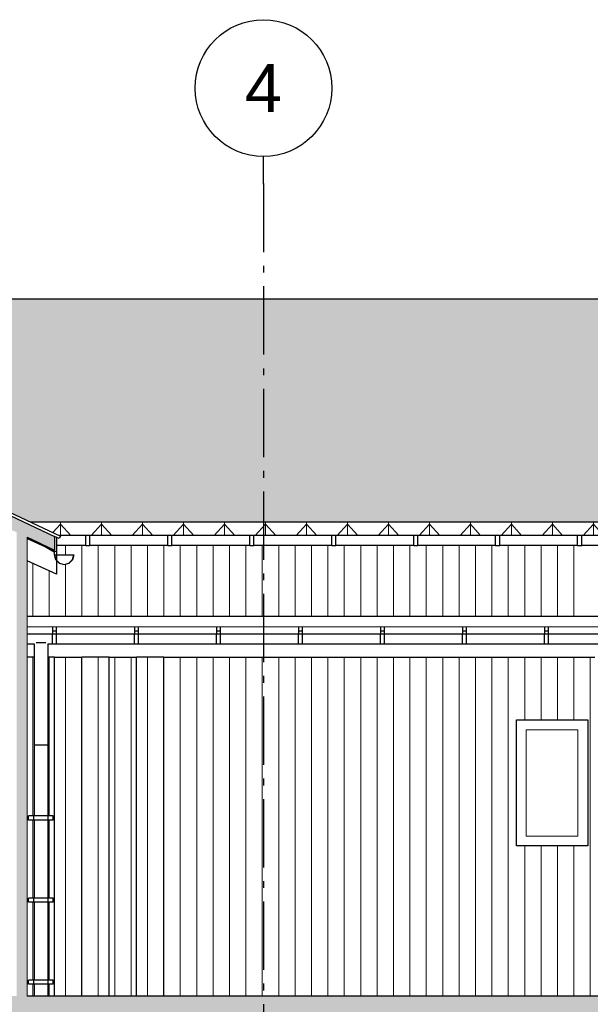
# Model space of a CAD drawing. Header units: millimetres. Extents: x 71327 to 340371, y 150071 to 223334.
# Tile 33 of 36: x 321977 to 326153, y 204474 to 211676. Entities that reach past the tile are written whole.
import ezdxf
from ezdxf.enums import TextEntityAlignment as Align

# ---------------------------------------------------------------- set-up
doc = ezdxf.new("R2010")
doc.units = ezdxf.units.MM
doc.header["$LTSCALE"] = 0.5
doc.header["$MEASUREMENT"] = 0
doc.linetypes.add('Akselinje', pattern=[1500, 1000, -200, 100, -200])
doc.linetypes.add('PLINE', pattern=[0])
for name, color, linetype in [('23-- Yttervegger (Skravur)(Nye konstruksjoner)', 7, 'Continuous'), ('23-- Yttervegger(Nye konstruksjoner)', 7, 'Continuous'), ('244- Vinduer_ dører_ foldevegger(Nye konstruksjoner)', 7, 'Continuous'), ('25-- Dekker (Skravur)(Nye konstruksjoner)', 7, 'Continuous'), ('25-- Dekker(Nye konstruksjoner)', 7, 'Continuous'), ('251- Frittbærende dekker(Nye konstruksjoner)', 7, 'Continuous'), ('26-- Yttertak (Skravur)(Nye konstruksjoner)', 7, 'Continuous'), ('26-- Yttertak(Nye konstruksjoner)', 7, 'Continuous'), ('265- Gesimser_ takrenner og nedløp(Nye konstruksjoner)', 7, 'Continuous'), ('822- Modullinjer(Nye konstruksjoner)', 7, 'Continuous'), ('842-M___1_50 Målsetting bygning(Nye konstruksjoner)', 7, 'Continuous')]:
    doc.layers.add(name, color=color, linetype=linetype)
for name, color, linetype, lineweight in [('234- Vinduer_ dører_ porter(Nye konstruksjoner)', 7, 'Continuous', 0), ('235- Utvendig kledning og overflate(Nye konstruksjoner)', 7, 'Continuous', 0), ('262- Taktekking(Nye konstruksjoner)', 7, 'Continuous', 0)]:
    doc.layers.add(name, color=color, linetype=linetype, lineweight=lineweight)
doc.styles.add('GENERATED_STYLE_1', font='arial.ttf')
doc.styles.add('GENERATED_STYLE_2', font='arial.ttf')
doc.dimstyles.new('GENERATED_STYLE__4', dxfattribs={"dimtxt": 150, "dimasz": 183.574879, "dimexe": 0.18, "dimexo": 40, "dimgap": 0, "dimtad": 1, "dimtih": 1, "dimtoh": 1, "dimdec": 0, "dimzin": 0, "dimdsep": 46, "dimtxsty": 'GENERATED_STYLE_1', "dimblk": 'ARROWHEAD_5', "dimblk1": 'ARROWHEAD_5', "dimblk2": 'ARROWHEAD_5', "dimcen": 0.09, "dimclrd": 256, "dimclre": 256, "dimclrt": 256, "dimadec": 1, "dimazin": 0, "dimtfac": 1, "dimtdec": 4, "dimtmove": 0, "dimatfit": 3, "dimfxl": 1, "dimtolj": 1, "dimtzin": 0, "dimarcsym": 0})

# ---------------------------------------------------------------- blocks, each defined once
blk = doc.blocks.new('*X148', base_point=(150667.5, 123334))
at = {"layer": '235- Utvendig kledning og overflate(Nye konstruksjoner)', "linetype": 'PLINE'}
for p, q in [((322032.2, 207235.7), (322664.8, 207235.7)), ((322667.5, 207235.7), (322032.2, 207235.7)), ((322664.8, 207235.7), (326664.8, 207235.7)), ((326667.5, 207235.7), (322667.5, 207235.7)), ((326664.8, 207235.7), (328986.2, 207235.7)), ((328986.2, 207235.7), (326667.5, 207235.7))]:
    blk.add_line(p, q, dxfattribs=at)
blk = doc.blocks.new('*X153', base_point=(150667.5, 123334))
at = {"layer": '235- Utvendig kledning og overflate(Nye konstruksjoner)', "linetype": 'PLINE'}
for p, q in [((322312, 207832.4), (322312, 207762)), ((322312, 207762), (322312, 207832.4)), ((322432, 207832.4), (322432, 207336.7)), ((322432, 207334), (322432, 207832.4)), ((322552.1, 207832.4), (322552.1, 207336.7)), ((322552.1, 207334), (322552.1, 207832.4)), ((322672.1, 207832.4), (322672.1, 207336.7)), ((322672.1, 207334), (322672.1, 207832.4)), ((322792.1, 207832.4), (322792.1, 207336.7)), ((322792.1, 207334), (322792.1, 207832.4)), ((322912.2, 207832.4), (322912.2, 207336.7)), ((322912.2, 207334), (322912.2, 207832.4)), ((323032.2, 207832.4), (323032.2, 207336.7)), ((323032.2, 207334), (323032.2, 207832.4)), ((323152.2, 207832.4), (323152.2, 207336.7)), ((323152.2, 207334), (323152.2, 207832.4)), ((323272.3, 207832.4), (323272.3, 207336.7)), ((323272.3, 207334), (323272.3, 207832.4)), ((323392.3, 207832.4), (323392.3, 207336.7)), ((323392.3, 207334), (323392.3, 207832.4)), ((323512.3, 207832.4), (323512.3, 207336.7)), ((323512.3, 207334), (323512.3, 207832.4)), ((323632.3, 207832.4), (323632.3, 207336.7)), ((323632.3, 207334), (323632.3, 207832.4)), ((323752.4, 207832.4), (323752.4, 207336.7)), ((323752.4, 207334), (323752.4, 207832.4)), ((323872.4, 207832.4), (323872.4, 207336.7)), ((323872.4, 207334), (323872.4, 207832.4)), ((323992.4, 207832.4), (323992.4, 207336.7)), ((323992.4, 207334), (323992.4, 207832.4)), ((324112.5, 207832.4), (324112.5, 207336.7)), ((324112.5, 207334), (324112.5, 207832.4)), ((324232.5, 207832.4), (324232.5, 207336.7)), ((324232.5, 207334), (324232.5, 207832.4)), ((324352.5, 207832.4), (324352.5, 207336.7)), ((324352.5, 207334), (324352.5, 207832.4)), ((324472.6, 207832.4), (324472.6, 207336.7)), ((324472.6, 207334), (324472.6, 207832.4)), ((324592.6, 207832.4), (324592.6, 207336.7)), ((324592.6, 207334), (324592.6, 207832.4)), ((324712.6, 207832.4), (324712.6, 207336.7)), ((324712.6, 207334), (324712.6, 207832.4)), ((324832.7, 207832.4), (324832.7, 207336.7)), ((324832.7, 207334), (324832.7, 207832.4)), ((324952.7, 207832.4), (324952.7, 207336.7)), ((324952.7, 207334), (324952.7, 207832.4)), ((325072.7, 207832.4), (325072.7, 207336.7)), ((325072.7, 207334), (325072.7, 207832.4)), ((325192.7, 207832.4), (325192.7, 207336.7)), ((325192.7, 207334), (325192.7, 207832.4)), ((325312.8, 207832.4), (325312.8, 207336.7)), ((325312.8, 207334), (325312.8, 207832.4)), ((325432.8, 207832.4), (325432.8, 207336.7)), ((325432.8, 207334), (325432.8, 207832.4)), ((325552.8, 207832.4), (325552.8, 207336.7)), ((325552.8, 207334), (325552.8, 207832.4)), ((325672.9, 207832.4), (325672.9, 207336.7)), ((325672.9, 207334), (325672.9, 207832.4)), ((325792.9, 207832.4), (325792.9, 207336.7)), ((325792.9, 207334), (325792.9, 207832.4)), ((325912.9, 207832.4), (325912.9, 207336.7)), ((325912.9, 207334), (325912.9, 207832.4)), ((326033, 207832.4), (326033, 207336.7)), ((326033, 207334), (326033, 207832.4)), ((322071.9, 207700.3), (322071.9, 207336.7)), ((322071.9, 207334), (322071.9, 207700.3)), ((322312, 207694.7), (322312, 207336.7)), ((322312, 207334), (322312, 207694.7)), ((322192, 207644.4), (322192, 207336.7)), ((322192, 207334), (322192, 207644.4)), ((322071.9, 207336.7), (322071.9, 207314)), ((322071.9, 207314), (322071.9, 207334)), ((322192, 207336.7), (322192, 207314)), ((322192, 207314), (322192, 207334)), ((322312, 207336.7), (322312, 207314)), ((322312, 207314), (322312, 207334)), ((322432, 207336.7), (322432, 207314)), ((322432, 207314), (322432, 207334)), ((322552.1, 207336.7), (322552.1, 207314)), ((322552.1, 207314), (322552.1, 207334)), ((322672.1, 207336.7), (322672.1, 207314)), ((322672.1, 207314), (322672.1, 207334)), ((322792.1, 207336.7), (322792.1, 207314)), ((322792.1, 207314), (322792.1, 207334)), ((322912.2, 207336.7), (322912.2, 207314)), ((322912.2, 207314), (322912.2, 207334)), ((323032.2, 207336.7), (323032.2, 207314)), ((323032.2, 207314), (323032.2, 207334)), ((323152.2, 207336.7), (323152.2, 207314)), ((323152.2, 207314), (323152.2, 207334)), ((323272.3, 207336.7), (323272.3, 207314)), ((323272.3, 207314), (323272.3, 207334)), ((323392.3, 207336.7), (323392.3, 207314)), ((323392.3, 207314), (323392.3, 207334)), ((323512.3, 207336.7), (323512.3, 207314)), ((323512.3, 207314), (323512.3, 207334)), ((323632.3, 207336.7), (323632.3, 207314)), ((323632.3, 207314), (323632.3, 207334)), ((323752.4, 207336.7), (323752.4, 207314)), ((323752.4, 207314), (323752.4, 207334)), ((323872.4, 207336.7), (323872.4, 207314)), ((323872.4, 207314), (323872.4, 207334)), ((323992.4, 207336.7), (323992.4, 207314)), ((323992.4, 207314), (323992.4, 207334)), ((324112.5, 207336.7), (324112.5, 207314)), ((324112.5, 207314), (324112.5, 207334)), ((324232.5, 207336.7), (324232.5, 207314)), ((324232.5, 207314), (324232.5, 207334)), ((324352.5, 207336.7), (324352.5, 207314)), ((324352.5, 207314), (324352.5, 207334)), ((324472.6, 207336.7), (324472.6, 207314)), ((324472.6, 207314), (324472.6, 207334)), ((324592.6, 207336.7), (324592.6, 207314)), ((324592.6, 207314), (324592.6, 207334)), ((324712.6, 207336.7), (324712.6, 207314)), ((324712.6, 207314), (324712.6, 207334)), ((324832.7, 207336.7), (324832.7, 207314)), ((324832.7, 207314), (324832.7, 207334)), ((324952.7, 207336.7), (324952.7, 207314)), ((324952.7, 207314), (324952.7, 207334)), ((325072.7, 207336.7), (325072.7, 207314)), ((325072.7, 207314), (325072.7, 207334)), ((325192.7, 207336.7), (325192.7, 207314)), ((325192.7, 207314), (325192.7, 207334)), ((325312.8, 207336.7), (325312.8, 207314)), ((325312.8, 207314), (325312.8, 207334)), ((325432.8, 207336.7), (325432.8, 207314)), ((325432.8, 207314), (325432.8, 207334)), ((325552.8, 207336.7), (325552.8, 207314)), ((325552.8, 207314), (325552.8, 207334)), ((325672.9, 207336.7), (325672.9, 207314)), ((325672.9, 207314), (325672.9, 207334)), ((325792.9, 207336.7), (325792.9, 207314)), ((325792.9, 207314), (325792.9, 207334)), ((325912.9, 207336.7), (325912.9, 207314)), ((325912.9, 207314), (325912.9, 207334)), ((326033, 207336.7), (326033, 207314)), ((326033, 207314), (326033, 207334))]:
    blk.add_line(p, q, dxfattribs=at)
blk = doc.blocks.new('*X154', base_point=(150667.5, 123334))
at = {"layer": '235- Utvendig kledning og overflate(Nye konstruksjoner)', "linetype": 'PLINE'}
for p, q in [((322312, 207014), (322312, 204534)), ((322312, 204534), (322312, 207014)), ((322432, 207014), (322432, 204534)), ((322432, 204534), (322432, 207014))]:
    blk.add_line(p, q, dxfattribs=at)
blk = doc.blocks.new('*X155', base_point=(150667.5, 123334))
at = {"layer": '235- Utvendig kledning og overflate(Nye konstruksjoner)', "linetype": 'PLINE'}
for p, q in [((322312, 207902.4), (322312, 207902.4)), ((322312, 207902.4), (322312, 207902.4)), ((322432, 207902.4), (322432, 207902.4)), ((322432, 207902.4), (322432, 207902.4))]:
    blk.add_line(p, q, dxfattribs=at)
blk = doc.blocks.new('*X156', base_point=(150667.5, 123334))
at = {"layer": '235- Utvendig kledning og overflate(Nye konstruksjoner)', "linetype": 'PLINE'}
for p, q in [((322552.1, 207902.4), (322552.1, 207902.4)), ((322552.1, 207902.4), (322552.1, 207902.4)), ((322672.1, 207902.4), (322672.1, 207902.4)), ((322672.1, 207902.4), (322672.1, 207902.4)), ((322792.1, 207902.4), (322792.1, 207902.4)), ((322792.1, 207902.4), (322792.1, 207902.4)), ((322912.2, 207902.4), (322912.2, 207902.4)), ((322912.2, 207902.4), (322912.2, 207902.4)), ((323032.2, 207902.4), (323032.2, 207902.4)), ((323032.2, 207902.4), (323032.2, 207902.4))]:
    blk.add_line(p, q, dxfattribs=at)
blk = doc.blocks.new('*X157', base_point=(150667.5, 123334))
at = {"layer": '235- Utvendig kledning og overflate(Nye konstruksjoner)', "linetype": 'PLINE'}
for p, q in [((322672.1, 207014), (322672.1, 204534)), ((322672.1, 204534), (322672.1, 207014)), ((322792.1, 207014), (322792.1, 204534)), ((322792.1, 204534), (322792.1, 207014))]:
    blk.add_line(p, q, dxfattribs=at)
blk = doc.blocks.new('*X158', base_point=(150667.5, 123334))
at = {"layer": '235- Utvendig kledning og overflate(Nye konstruksjoner)', "linetype": 'PLINE'}
for p, q in [((323152.2, 207014), (323152.2, 204534)), ((323152.2, 204534), (323152.2, 207014)), ((323272.3, 207014), (323272.3, 204534)), ((323272.3, 204534), (323272.3, 207014)), ((323392.3, 207014), (323392.3, 204534)), ((323392.3, 204534), (323392.3, 207014)), ((323512.3, 207014), (323512.3, 204534)), ((323512.3, 204534), (323512.3, 207014)), ((323632.3, 207014), (323632.3, 204534)), ((323632.3, 204534), (323632.3, 207014)), ((323752.4, 207014), (323752.4, 204534)), ((323752.4, 204534), (323752.4, 207014)), ((323872.4, 207014), (323872.4, 204534)), ((323872.4, 204534), (323872.4, 207014)), ((323992.4, 207014), (323992.4, 204534)), ((323992.4, 204534), (323992.4, 207014)), ((324112.5, 207014), (324112.5, 204534)), ((324112.5, 204534), (324112.5, 207014)), ((324232.5, 207014), (324232.5, 204534)), ((324232.5, 204534), (324232.5, 207014)), ((324352.5, 207014), (324352.5, 204534)), ((324352.5, 204534), (324352.5, 207014)), ((324472.6, 207014), (324472.6, 204534)), ((324472.6, 204534), (324472.6, 207014)), ((324592.6, 207014), (324592.6, 204534)), ((324592.6, 204534), (324592.6, 207014)), ((324712.6, 207014), (324712.6, 204534)), ((324712.6, 204534), (324712.6, 207014)), ((324832.7, 207014), (324832.7, 204534)), ((324832.7, 204534), (324832.7, 207014)), ((324952.7, 207014), (324952.7, 204534)), ((324952.7, 204534), (324952.7, 207014)), ((325072.7, 207014), (325072.7, 204534)), ((325072.7, 204534), (325072.7, 207014)), ((325192.7, 207014), (325192.7, 204534)), ((325192.7, 204534), (325192.7, 207014)), ((325312.8, 207014), (325312.8, 204534)), ((325312.8, 204534), (325312.8, 207014)), ((325432.8, 207014), (325432.8, 204534)), ((325432.8, 204534), (325432.8, 207014)), ((325552.8, 207014), (325552.8, 204534)), ((325552.8, 204534), (325552.8, 207014)), ((325672.9, 207014), (325672.9, 206554)), ((325672.9, 206554), (325672.9, 207014)), ((325792.9, 207014), (325792.9, 206554)), ((325792.9, 206554), (325792.9, 207014)), ((325912.9, 207014), (325912.9, 206554)), ((325912.9, 206554), (325912.9, 207014)), ((326033, 207014), (326033, 206554)), ((326033, 206554), (326033, 207014)), ((326153, 207014), (326153, 204534)), ((326153, 204534), (326153, 207014)), ((325672.9, 205634), (325672.9, 204534)), ((325672.9, 204534), (325672.9, 205634)), ((325792.9, 205634), (325792.9, 204534)), ((325792.9, 204534), (325792.9, 205634)), ((325912.9, 205634), (325912.9, 204534)), ((325912.9, 204534), (325912.9, 205634)), ((326033, 205634), (326033, 204534)), ((326033, 204534), (326033, 205634))]:
    blk.add_line(p, q, dxfattribs=at)
blk = doc.blocks.new('*X159', base_point=(150667.5, 123334))
at = {"layer": '235- Utvendig kledning og overflate(Nye konstruksjoner)', "linetype": 'PLINE'}
for p, q in [((323152.2, 207902.4), (323152.2, 207902.4)), ((323152.2, 207902.4), (323152.2, 207902.4)), ((323272.3, 207902.4), (323272.3, 207902.4)), ((323272.3, 207902.4), (323272.3, 207902.4)), ((323392.3, 207902.4), (323392.3, 207902.4)), ((323392.3, 207902.4), (323392.3, 207902.4)), ((323512.3, 207902.4), (323512.3, 207902.4)), ((323512.3, 207902.4), (323512.3, 207902.4)), ((323632.3, 207902.4), (323632.3, 207902.4)), ((323632.3, 207902.4), (323632.3, 207902.4))]:
    blk.add_line(p, q, dxfattribs=at)
blk = doc.blocks.new('*X187', base_point=(150667.5, 123334))
at = {"layer": '235- Utvendig kledning og overflate(Nye konstruksjoner)', "linetype": 'PLINE'}
for p, q in [((322912.2, 207014), (322912.2, 204534)), ((322912.2, 204534), (322912.2, 207014)), ((323032.2, 207014), (323032.2, 204534)), ((323032.2, 204534), (323032.2, 207014))]:
    blk.add_line(p, q, dxfattribs=at)
blk = doc.blocks.new('*X188', base_point=(150667.5, 123334))
at = {"layer": '235- Utvendig kledning og overflate(Nye konstruksjoner)', "linetype": 'PLINE'}
for p, q in [((322552.1, 207014), (322552.1, 204534)), ((322552.1, 204534), (322552.1, 207014))]:
    blk.add_line(p, q, dxfattribs=at)
blk = doc.blocks.new('*X195', base_point=(150667.5, 123334))
at = {"layer": '235- Utvendig kledning og overflate(Nye konstruksjoner)', "linetype": 'PLINE'}
for p, q in [((322071.9, 207014), (322071.9, 205851.7)), ((322071.9, 205851.7), (322071.9, 207014)), ((322071.9, 205821.7), (322071.9, 205251.7)), ((322071.9, 205251.7), (322071.9, 205821.7)), ((322071.9, 205221.7), (322071.9, 204651.7)), ((322071.9, 204651.7), (322071.9, 205221.7)), ((322071.9, 204621.7), (322071.9, 204534)), ((322071.9, 204534), (322071.9, 204621.7))]:
    blk.add_line(p, q, dxfattribs=at)
blk = doc.blocks.new('*X196', base_point=(150667.5, 123334))
at = {"layer": '235- Utvendig kledning og overflate(Nye konstruksjoner)', "linetype": 'PLINE'}
for p, q in [((322192, 207014), (322192, 205851.7)), ((322192, 205851.7), (322192, 207014)), ((322192, 205821.7), (322192, 205251.7)), ((322192, 205251.7), (322192, 205821.7)), ((322192, 205221.7), (322192, 204651.7)), ((322192, 204651.7), (322192, 205221.7)), ((322192, 204621.7), (322192, 204534)), ((322192, 204534), (322192, 204621.7))]:
    blk.add_line(p, q, dxfattribs=at)
blk = doc.blocks.new('Standard grid marker[10]_2', base_point=(323761.2, 210675.8))
at = {"layer": '822- Modullinjer(Nye konstruksjoner)', "linetype": 'Akselinje'}
for q in [(323761.2, 210675.8), (323761.2, 194352)]:
    blk.add_line((323761.2, 210475.8), q, dxfattribs=at)
at = {"layer": '822- Modullinjer(Nye konstruksjoner)', "linetype": 'PLINE'}
blk.add_circle((323761.2, 211175.8), 500, dxfattribs=at)
at = {"layer": '822- Modullinjer(Nye konstruksjoner)', "linetype": 'Akselinje'}
blk.add_point((323761.2, 210475.8), dxfattribs=at)
blk.add_point((323761.2, 210475.8), dxfattribs=at)
at = {"layer": '822- Modullinjer(Nye konstruksjoner)', "style": 'GENERATED_STYLE_2'}
for tag, p in [('AC_MarkerText_1_0', (323761.2, 211350.8)), ('AC_MarkerText_1_1', (323761.2, 193827))]:
    blk.add_attdef(tag, text='', height=350, rotation=360, dxfattribs=at).set_placement(p, align=Align.TOP_CENTER)
blk = doc.blocks.new('*D268', base_point=(150667.5, 123334))
at = {"layer": '842-M___1_50 Målsetting bygning(Nye konstruksjoner)', "linetype": 'Continuous'}
for points in [[(320603.4, 209449.1), (320543.2, 209265.5), (320643, 209260.1)], [(320444.1, 208730.8), (320560, 208885.4), (320467.2, 208922.6)]]:
    blk.add_hatch(color=256, dxfattribs=at).paths.add_polyline_path(points)
at = {"layer": '842-M___1_50 Målsetting bygning(Nye konstruksjoner)', "linetype": 'PLINE'}
for p, q in [((320603.4, 209449.1), (320543.2, 209265.5)), ((320603.4, 209449.1), (320643, 209260.1)), ((320643, 209260.1), (320543.2, 209265.5)), ((320444.1, 208730.8), (320467.2, 208922.6)), ((320467.2, 208922.6), (320560, 208885.4)), ((320444.1, 208730.8), (320560, 208885.4))]:
    blk.add_line(p, q, dxfattribs=at)
blk.add_arc((318903.7, 209449.1), 1699.7, 341.29391, 353.70671, dxfattribs=at)
at = {"layer": '842-M___1_50 Målsetting bygning(Nye konstruksjoner)', "insert": (320709.5, 208973.8), "char_height": 150, "attachment_point": 7, "style": 'GENERATED_STYLE_1'}
blk.add_mtext('\\A1;{\\pql;\\fArial|b0|i0|c0|p0;\\W1.000000;25,0°}', dxfattribs=at)
blk = doc.blocks.new('ARROWHEAD_5')
at = {"linetype": 'Continuous'}
blk.add_hatch(color=256, dxfattribs=at).paths.add_polyline_path([(-1, 0.2679), (0, 0), (-1, -0.2679)])
blk.add_line((0, 0), (-1, 0), dxfattribs=at)

msp = doc.modelspace()

# ---------------------------------------------------------------- hatches: boundary and pattern name
at = {"layer": '23-- Yttervegger (Skravur)(Nye konstruksjoner)', "linetype": 'Continuous'}
for points in [[(321954.2, 207926.7), (321954.2, 204534), (321977.2, 204534), (321977.2, 207915.9)], [(321977.2, 207915.9), (321977.2, 204534), (322013.2, 204534), (322013.2, 207899.1)], [(322013.2, 204534), (322032.2, 204534), (322032.2, 207890.3), (322013.2, 207899.1)]]:
    msp.add_hatch(color=256, dxfattribs=at).paths.add_polyline_path(points)
at = {"layer": '25-- Dekker (Skravur)(Nye konstruksjoner)', "linetype": 'Continuous'}
msp.add_hatch(color=256, dxfattribs=at).paths.add_polyline_path([(333797.2, 204534), (321686.2, 204534), (321686.2, 203934), (333797.2, 203934)])
at = {"layer": '26-- Yttertak (Skravur)(Nye konstruksjoner)', "linetype": 'Continuous'}
msp.add_hatch(color=256, dxfattribs=at).paths.add_polyline_path([(318903.7, 209449.1), (318903.7, 209349.1), (322232.2, 207797), (322232.2, 207897)])
at = {"layer": '262- Taktekking(Nye konstruksjoner)', "linetype": 'Continuous'}
h = msp.add_hatch(dxfattribs=at)
h.set_pattern_fill('Tak_03_0002', color=256, style=0, pattern_type=2)
h.set_pattern_definition([(90, (315675.2, 208002.43), (-300, 0), []), (337.0902, (315675.2, 208034.13), (300, 126.7855), [81.4227, -244.268]), (337.0902, (315975.2, 208034.13), (300, 126.7855), [81.4227, -244.268]), (0, (315750.2, 208002.43), (-4e-06, 126.7855), [150, -150]), (22.9098, (315900.2, 208002.43), (-300, 126.7855), [81.4227, -244.268]), (22.9098, (316200.2, 208002.43), (-300, 126.7855), [81.4227, -244.268])])
h.paths.add_polyline_path([(315781.3, 209632.6), (315781.3, 208015.2), (318903.7, 209471.2), (318903.7, 209471.2), (318903.7, 209471.2), (318903.7, 209553.3), (318903.7, 209553.3), (318903.7, 209471.2), (322053.5, 208002.4), (323090.2, 208002.4), (328247.2, 208002.4), (331846.1, 208002.4), (331846.1, 208013.8), (331741.1, 208013.8), (331741.1, 209632.6)])
h = msp.add_hatch(dxfattribs=at)
h.set_pattern_fill('Tak_03_0002', color=256, style=0, pattern_type=2)
h.set_pattern_definition([(90, (315675.2, 207902.45), (-300, 0.0004), []), (312.1862, (315675.2, 207985.2), (300, 331.013), [111.683, -335.05]), (312.1862, (315975.2, 207985.2), (300, 331.013), [111.683, -335.05]), (360, (315750.2, 207902.45), (0, 331.0134), [150, -150]), (47.8137, (315900.2, 207902.45), (-300, 331.014), [111.683, -335.049]), (47.8137, (316200.2, 207902.45), (-300, 331.014), [111.683, -335.049])])
h.paths.add_polyline_path([(328247.2, 208002.4), (322053.5, 208002.4), (322267.9, 207902.4), (322460.2, 207902.4), (322460.2, 207904.4), (322490.2, 207904.4), (322490.2, 207902.4), (323060.2, 207902.4), (323060.2, 207904.4), (323090.2, 207904.4), (323090.2, 207902.4), (323660.2, 207902.4), (323660.2, 207904.4), (323690.2, 207904.4), (323690.2, 207902.4), (324260.2, 207902.4), (324260.2, 207904.4), (324290.2, 207904.4), (324290.2, 207902.4), (324860.2, 207902.4), (324860.2, 207904.4), (324890.2, 207904.4), (324890.2, 207902.4), (325460.2, 207902.4), (325460.2, 207904.4), (325490.2, 207904.4), (325490.2, 207902.4), (326060.2, 207902.4), (326060.2, 207904.4), (326090.2, 207904.4), (326090.2, 207902.4), (326660.2, 207902.4), (326660.2, 207904.4), (326690.2, 207904.4), (326690.2, 207902.4), (327260.2, 207902.4), (327260.2, 207904.4), (327290.2, 207904.4), (327290.2, 207902.4), (327860.2, 207902.4), (327860.2, 207904.4), (327890.2, 207904.4), (327890.2, 207902.4), (328460.2, 207902.4), (328460.2, 207904.4), (328490.2, 207904.4), (328490.2, 207902.4), (329060.2, 207902.4), (329060.2, 207904.4), (329090.2, 207904.4), (329090.2, 207902.4), (329660.2, 207902.4), (329660.2, 207904.4), (329690.2, 207904.4), (329690.2, 207902.4), (330260.2, 207902.4), (330260.2, 207904.4), (330290.2, 207904.4), (330290.2, 207902.4), (330860.2, 207902.4), (330860.2, 207904.4), (330890.2, 207904.4), (330890.2, 207902.4), (331460.2, 207902.4), (331460.2, 207904.4), (331490.2, 207904.4), (331490.2, 207902.4), (331826.1, 207902.4), (331826.1, 207915.5), (331846.1, 207915.5), (331846.1, 208002.4)])

# ---------------------------------------------------------------- linework, layer by layer
at = {"layer": '23-- Yttervegger(Nye konstruksjoner)', "linetype": 'PLINE'}
for p, q in [((322082.2, 207014), (322032.2, 207014)), ((322232.2, 207014), (322182.2, 207014)), ((322232.2, 204534), (322232.2, 207014)), ((322632.2, 207014), (322432.2, 207014)), ((322432.2, 204534), (322432.2, 207014)), ((322632.2, 204534), (322632.2, 207014)), ((323032.2, 207014), (322832.2, 207014)), ((322832.2, 204534), (322832.2, 207014)), ((323032.2, 204534), (323032.2, 207014))]:
    msp.add_line(p, q, dxfattribs=at)
at = {"layer": '234- Vinduer_ dører_ porter(Nye konstruksjoner)', "linetype": 'PLINE'}
for p, q in [((325684.7, 206483), (325684.7, 205705)), ((326062.7, 206483), (325684.7, 206483)), ((326062.7, 205705), (326062.7, 206483)), ((325684.7, 205705), (326062.7, 205705))]:
    msp.add_line(p, q, dxfattribs=at)
at = {"layer": '235- Utvendig kledning og overflate(Nye konstruksjoner)', "linetype": 'PLINE'}
msp.add_line((322032.2, 207890.3), (322032.2, 204534), dxfattribs=at)
at = {"layer": '244- Vinduer_ dører_ foldevegger(Nye konstruksjoner)', "linetype": 'PLINE'}
for p, q in [((325613.7, 206554), (326133.7, 206554)), ((325613.7, 205634), (325613.7, 206554)), ((326133.7, 206554), (326133.7, 205634)), ((326133.7, 205634), (325613.7, 205634))]:
    msp.add_line(p, q, dxfattribs=at)
at = {"layer": '25-- Dekker(Nye konstruksjoner)', "linetype": 'PLINE'}
msp.add_line((333797.2, 204534), (322032.2, 204534), dxfattribs=at)
at = {"layer": '251- Frittbærende dekker(Nye konstruksjoner)', "linetype": 'PLINE'}
for p, q in [((322032.2, 207314), (328986.2, 207314)), ((322232.2, 207014), (322432.2, 207014)), ((322632.2, 207014), (322832.2, 207014)), ((323032.2, 207014), (326186.2, 207014))]:
    msp.add_line(p, q, dxfattribs=at)
at = {"layer": '26-- Yttertak(Nye konstruksjoner)', "linetype": 'PLINE'}
for p, q in [((331741.1, 209632.6), (315781.3, 209632.6)), ((318903.7, 209449.1), (322232.2, 207897)), ((322053.5, 208002.4), (331846.1, 208002.4)), ((322032.2, 207890.3), (322232.2, 207797)), ((322232.2, 207897), (322232.2, 207797)), ((322460.2, 207902.4), (322267.9, 207902.4)), ((323060.2, 207902.4), (322490.2, 207902.4)), ((323660.2, 207902.4), (323090.2, 207902.4)), ((324260.2, 207902.4), (323690.2, 207902.4)), ((322232.2, 207797), (322232.2, 207797))]:
    msp.add_line(p, q, dxfattribs=at)
at = {"layer": '265- Gesimser_ takrenner og nedløp(Nye konstruksjoner)', "linetype": 'PLINE'}
for p, q in [((318903.7, 209471.2), (322274.9, 207899.2)), ((322032.2, 207882.2), (322245.6, 207782.6)), ((322094.5, 207861.2), (322228.2, 207784)), ((322266.5, 207881.1), (322232.2, 207897)), ((322245.6, 207890.8), (322245.6, 207782.6)), ((322274.9, 207899.2), (322266.5, 207881.1)), ((322460.2, 207902.4), (322267.9, 207902.4)), ((322460.2, 207867.4), (322460.2, 207904.4)), ((322460.2, 207904.4), (322490.2, 207904.4)), ((322460.2, 207840.3), (322460.2, 207867.4)), ((322460.2, 207830.4), (322460.2, 207840.3)), ((322490.2, 207867.4), (322490.2, 207904.4)), ((323060.2, 207902.4), (322490.2, 207902.4)), ((322490.2, 207840.3), (322490.2, 207867.4)), ((322490.2, 207830.4), (322490.2, 207840.3)), ((323060.2, 207867.4), (323060.2, 207904.4)), ((323060.2, 207904.4), (323090.2, 207904.4)), ((323060.2, 207840.3), (323060.2, 207867.4)), ((323060.2, 207830.4), (323060.2, 207840.3)), ((323090.2, 207867.4), (323090.2, 207904.4)), ((323660.2, 207902.4), (323090.2, 207902.4)), ((323090.2, 207840.3), (323090.2, 207867.4)), ((323090.2, 207830.4), (323090.2, 207840.3)), ((323660.2, 207867.4), (323660.2, 207904.4)), ((323660.2, 207904.4), (323690.2, 207904.4)), ((323660.2, 207840.3), (323660.2, 207867.4)), ((323660.2, 207830.4), (323660.2, 207840.3)), ((323690.2, 207867.4), (323690.2, 207904.4)), ((324260.2, 207902.4), (323690.2, 207902.4)), ((323690.2, 207840.3), (323690.2, 207867.4)), ((323690.2, 207830.4), (323690.2, 207840.3)), ((324260.2, 207867.4), (324260.2, 207904.4)), ((324260.2, 207904.4), (324290.2, 207904.4)), ((324260.2, 207840.3), (324260.2, 207867.4)), ((324260.2, 207830.4), (324260.2, 207840.3)), ((324290.2, 207867.4), (324290.2, 207904.4)), ((324860.2, 207902.4), (324290.2, 207902.4)), ((324290.2, 207840.3), (324290.2, 207867.4)), ((324290.2, 207830.4), (324290.2, 207840.3)), ((324860.2, 207867.4), (324860.2, 207904.4)), ((324860.2, 207904.4), (324890.2, 207904.4)), ((324860.2, 207840.3), (324860.2, 207867.4)), ((324860.2, 207830.4), (324860.2, 207840.3)), ((324890.2, 207867.4), (324890.2, 207904.4)), ((325460.2, 207902.4), (324890.2, 207902.4)), ((324890.2, 207840.3), (324890.2, 207867.4)), ((324890.2, 207830.4), (324890.2, 207840.3)), ((325460.2, 207867.4), (325460.2, 207904.4)), ((325460.2, 207904.4), (325490.2, 207904.4)), ((325460.2, 207840.3), (325460.2, 207867.4)), ((325460.2, 207830.4), (325460.2, 207840.3)), ((325490.2, 207867.4), (325490.2, 207904.4)), ((326060.2, 207902.4), (325490.2, 207902.4)), ((325490.2, 207840.3), (325490.2, 207867.4)), ((325490.2, 207830.4), (325490.2, 207840.3)), ((326060.2, 207867.4), (326060.2, 207904.4)), ((326060.2, 207904.4), (326090.2, 207904.4)), ((326060.2, 207840.3), (326060.2, 207867.4)), ((326060.2, 207830.4), (326060.2, 207840.3)), ((326090.2, 207867.4), (326090.2, 207904.4)), ((326660.2, 207902.4), (326090.2, 207902.4)), ((326090.2, 207840.3), (326090.2, 207867.4)), ((326090.2, 207830.4), (326090.2, 207840.3)), ((322228.2, 207784), (322228.2, 207764)), ((322228.2, 207784), (322228.2, 207784)), ((322228.2, 207784), (322228.2, 207784)), ((322228.2, 207784), (322228.2, 207784)), ((322228.2, 207784), (322228.2, 207784)), ((322228.2, 207784), (322228.2, 207784)), ((322228.2, 207764), (322238.1, 207727)), ((322245.6, 207832.4), (322460.2, 207832.4)), ((322245.6, 207782.6), (322245.6, 207762)), ((322366.3, 207727), (322376.2, 207764)), ((322460.2, 207830.4), (322490.2, 207830.4)), ((322490.2, 207832.4), (323060.2, 207832.4)), ((323060.2, 207830.4), (323090.2, 207830.4)), ((323090.2, 207832.4), (323660.2, 207832.4)), ((323660.2, 207830.4), (323690.2, 207830.4)), ((323690.2, 207832.4), (324260.2, 207832.4)), ((324260.2, 207830.4), (324290.2, 207830.4)), ((324290.2, 207832.4), (324860.2, 207832.4)), ((324860.2, 207830.4), (324890.2, 207830.4)), ((324890.2, 207832.4), (325460.2, 207832.4)), ((325460.2, 207830.4), (325490.2, 207830.4)), ((325490.2, 207832.4), (326060.2, 207832.4)), ((326060.2, 207830.4), (326090.2, 207830.4)), ((326090.2, 207832.4), (326660.2, 207832.4)), ((322245.6, 207619.3), (322032.2, 207718.9)), ((322232.2, 207762), (322302.2, 207762)), ((322232.2, 207762), (322241.6, 207727)), ((322238.1, 207727), (322265.2, 207699.9)), ((322241.6, 207727), (322267.2, 207701.4)), ((322245.6, 207762), (322245.6, 207723)), ((322245.6, 207723), (322245.6, 207619.3)), ((322265.2, 207699.9), (322302.2, 207690)), ((322267.2, 207701.4), (322302.2, 207692)), ((322302.2, 207762), (322372.2, 207762)), ((322302.2, 207692), (322337.2, 207701.4)), ((322302.2, 207690), (322339.2, 207699.9)), ((322302.2, 207692), (322302.2, 207692)), ((322337.2, 207701.4), (322362.8, 207727)), ((322337.2, 207701.4), (322337.2, 207701.4)), ((322339.2, 207699.9), (322366.3, 207727)), ((322339.2, 207699.9), (322339.2, 207699.9)), ((322339.2, 207699.9), (322339.2, 207699.9)), ((322339.2, 207699.9), (322339.2, 207699.9)), ((322339.2, 207699.9), (322339.2, 207699.9)), ((322339.2, 207699.9), (322339.2, 207699.9)), ((322362.8, 207727), (322372.2, 207762)), ((322302.2, 207690), (322302.2, 207690)), ((322302.2, 207690), (322302.2, 207690)), ((322302.2, 207690), (322302.2, 207690)), ((322302.2, 207690), (322302.2, 207690)), ((322302.2, 207690), (322302.2, 207690)), ((322217.2, 207230.3), (322217.2, 207203.7)), ((322247.2, 207203.7), (322217.2, 207203.7)), ((322217.2, 207203.7), (322217.2, 207183.7)), ((322247.2, 207203.7), (322247.2, 207230.3)), ((322247.2, 207183.7), (322247.2, 207203.7)), ((322817.2, 207230.3), (322817.2, 207203.7)), ((322847.2, 207203.7), (322817.2, 207203.7)), ((322817.2, 207203.7), (322817.2, 207183.7)), ((322847.2, 207203.7), (322847.2, 207230.3)), ((322847.2, 207183.7), (322847.2, 207203.7)), ((323417.2, 207230.3), (323417.2, 207203.7)), ((323447.2, 207203.7), (323417.2, 207203.7)), ((323417.2, 207203.7), (323417.2, 207183.7)), ((323447.2, 207203.7), (323447.2, 207230.3)), ((323447.2, 207183.7), (323447.2, 207203.7)), ((324017.2, 207230.3), (324017.2, 207203.7)), ((324047.2, 207203.7), (324017.2, 207203.7)), ((324017.2, 207203.7), (324017.2, 207183.7)), ((324047.2, 207203.7), (324047.2, 207230.3)), ((324047.2, 207183.7), (324047.2, 207203.7)), ((324617.2, 207230.3), (324617.2, 207203.7)), ((324647.2, 207203.7), (324617.2, 207203.7)), ((324617.2, 207203.7), (324617.2, 207183.7)), ((324647.2, 207203.7), (324647.2, 207230.3)), ((324647.2, 207183.7), (324647.2, 207203.7)), ((325217.2, 207230.3), (325217.2, 207203.7)), ((325247.2, 207203.7), (325217.2, 207203.7)), ((325217.2, 207203.7), (325217.2, 207183.7)), ((325247.2, 207203.7), (325247.2, 207230.3)), ((325247.2, 207183.7), (325247.2, 207203.7)), ((325817.2, 207230.3), (325817.2, 207203.7)), ((325847.2, 207203.7), (325817.2, 207203.7)), ((325817.2, 207203.7), (325817.2, 207183.7)), ((325847.2, 207203.7), (325847.2, 207230.3)), ((325847.2, 207183.7), (325847.2, 207203.7)), ((322217.2, 207181.7), (322032.2, 207181.7)), ((322097.2, 207121.7), (322113.1, 207121.7)), ((322113.1, 207121.7), (322132.2, 207121.7)), ((322132.2, 207121.7), (322151.3, 207121.7)), ((322151.3, 207121.7), (322167.2, 207121.7)), ((322217.2, 207146.7), (322217.2, 207183.7)), ((322217.2, 207183.7), (322247.2, 207183.7)), ((322217.2, 207119.6), (322217.2, 207146.7)), ((322217.2, 207109.7), (322217.2, 207119.6)), ((322247.2, 207146.7), (322247.2, 207183.7)), ((322817.2, 207181.7), (322247.2, 207181.7)), ((322247.2, 207119.6), (322247.2, 207146.7)), ((322247.2, 207109.7), (322247.2, 207119.6)), ((322817.2, 207146.7), (322817.2, 207183.7)), ((322817.2, 207183.7), (322847.2, 207183.7)), ((322817.2, 207119.6), (322817.2, 207146.7)), ((322817.2, 207109.7), (322817.2, 207119.6)), ((322847.2, 207146.7), (322847.2, 207183.7)), ((323417.2, 207181.7), (322847.2, 207181.7)), ((322847.2, 207119.6), (322847.2, 207146.7)), ((322847.2, 207109.7), (322847.2, 207119.6)), ((323417.2, 207146.7), (323417.2, 207183.7)), ((323417.2, 207183.7), (323447.2, 207183.7)), ((323417.2, 207119.6), (323417.2, 207146.7)), ((323417.2, 207109.7), (323417.2, 207119.6)), ((323447.2, 207146.7), (323447.2, 207183.7)), ((324017.2, 207181.7), (323447.2, 207181.7)), ((323447.2, 207119.6), (323447.2, 207146.7)), ((323447.2, 207109.7), (323447.2, 207119.6)), ((324017.2, 207146.7), (324017.2, 207183.7)), ((324017.2, 207183.7), (324047.2, 207183.7)), ((324017.2, 207119.6), (324017.2, 207146.7)), ((324017.2, 207109.7), (324017.2, 207119.6)), ((324047.2, 207146.7), (324047.2, 207183.7)), ((324617.2, 207181.7), (324047.2, 207181.7)), ((324047.2, 207119.6), (324047.2, 207146.7)), ((324047.2, 207109.7), (324047.2, 207119.6)), ((324617.2, 207146.7), (324617.2, 207183.7)), ((324617.2, 207183.7), (324647.2, 207183.7)), ((324617.2, 207119.6), (324617.2, 207146.7)), ((324617.2, 207109.7), (324617.2, 207119.6)), ((324647.2, 207146.7), (324647.2, 207183.7)), ((325217.2, 207181.7), (324647.2, 207181.7)), ((324647.2, 207119.6), (324647.2, 207146.7)), ((324647.2, 207109.7), (324647.2, 207119.6)), ((325217.2, 207146.7), (325217.2, 207183.7)), ((325217.2, 207183.7), (325247.2, 207183.7)), ((325217.2, 207119.6), (325217.2, 207146.7)), ((325217.2, 207109.7), (325217.2, 207119.6)), ((325247.2, 207146.7), (325247.2, 207183.7)), ((325817.2, 207181.7), (325247.2, 207181.7)), ((325247.2, 207119.6), (325247.2, 207146.7)), ((325247.2, 207109.7), (325247.2, 207119.6)), ((325817.2, 207146.7), (325817.2, 207183.7)), ((325817.2, 207183.7), (325847.2, 207183.7)), ((325817.2, 207119.6), (325817.2, 207146.7)), ((325817.2, 207109.7), (325817.2, 207119.6)), ((325847.2, 207146.7), (325847.2, 207183.7)), ((326417.2, 207181.7), (325847.2, 207181.7)), ((325847.2, 207119.6), (325847.2, 207146.7)), ((325847.2, 207109.7), (325847.2, 207119.6)), ((322032.2, 207111.7), (322082.2, 207111.7)), ((322082.2, 207111.7), (322082.2, 206921.7)), ((322182.2, 207111.7), (322217.2, 207111.7)), ((322182.2, 207111.7), (322182.2, 206921.7)), ((322217.2, 207109.7), (322247.2, 207109.7)), ((322247.2, 207111.7), (322817.2, 207111.7)), ((322817.2, 207109.7), (322847.2, 207109.7)), ((322847.2, 207111.7), (323417.2, 207111.7)), ((323417.2, 207109.7), (323447.2, 207109.7)), ((323447.2, 207111.7), (324017.2, 207111.7)), ((324017.2, 207109.7), (324047.2, 207109.7)), ((324047.2, 207111.7), (324617.2, 207111.7)), ((324617.2, 207109.7), (324647.2, 207109.7)), ((324647.2, 207111.7), (325217.2, 207111.7)), ((325217.2, 207109.7), (325247.2, 207109.7)), ((325247.2, 207111.7), (325817.2, 207111.7)), ((325817.2, 207109.7), (325847.2, 207109.7)), ((325847.2, 207111.7), (326417.2, 207111.7)), ((322082.2, 206921.7), (322082.2, 206471.7)), ((322182.2, 206921.7), (322182.2, 206471.7)), ((322082.2, 206471.7), (322082.2, 206371.7)), ((322182.2, 206471.7), (322182.2, 206371.7)), ((322082.2, 206371.7), (322082.2, 205851.7)), ((322082.2, 206371.7), (322086, 206371.7)), ((322086, 206371.7), (322096.8, 206371.7)), ((322096.8, 206371.7), (322113.1, 206371.7)), ((322113.1, 206371.7), (322132.2, 206371.7)), ((322132.2, 206371.7), (322151.3, 206371.7)), ((322151.3, 206371.7), (322167.6, 206371.7)), ((322167.6, 206371.7), (322178.4, 206371.7)), ((322178.4, 206371.7), (322182.2, 206371.7)), ((322182.2, 206371.7), (322182.2, 205851.7)), ((322080.2, 205851.7), (322042.2, 205851.7)), ((322042.2, 205821.7), (322042.2, 205851.7)), ((322080.2, 205821.7), (322042.2, 205821.7)), ((322084.2, 205851.7), (322080.2, 205851.7)), ((322080.2, 205821.7), (322080.2, 205851.7)), ((322084.2, 205821.7), (322080.2, 205821.7)), ((322082.2, 205821.7), (322082.2, 205251.7)), ((322095.4, 205851.7), (322084.2, 205851.7)), ((322095.4, 205821.7), (322084.2, 205821.7)), ((322112.3, 205851.7), (322095.4, 205851.7)), ((322112.3, 205821.7), (322095.4, 205821.7)), ((322132.2, 205851.7), (322112.3, 205851.7)), ((322132.2, 205821.7), (322112.3, 205821.7)), ((322152.1, 205851.7), (322132.2, 205851.7)), ((322152.1, 205821.7), (322132.2, 205821.7)), ((322169, 205851.7), (322152.1, 205851.7)), ((322169, 205821.7), (322152.1, 205821.7)), ((322180.2, 205851.7), (322169, 205851.7)), ((322180.2, 205821.7), (322169, 205821.7)), ((322184.2, 205851.7), (322180.2, 205851.7)), ((322184.2, 205821.7), (322180.2, 205821.7)), ((322182.2, 205821.7), (322182.2, 205251.7)), ((322222.2, 205851.7), (322184.2, 205851.7)), ((322184.2, 205821.7), (322184.2, 205851.7)), ((322222.2, 205821.7), (322184.2, 205821.7)), ((322222.2, 205821.7), (322222.2, 205851.7)), ((322080.2, 205251.7), (322042.2, 205251.7)), ((322042.2, 205221.7), (322042.2, 205251.7)), ((322084.2, 205251.7), (322080.2, 205251.7)), ((322080.2, 205221.7), (322080.2, 205251.7)), ((322095.4, 205251.7), (322084.2, 205251.7)), ((322112.3, 205251.7), (322095.4, 205251.7)), ((322132.2, 205251.7), (322112.3, 205251.7)), ((322152.1, 205251.7), (322132.2, 205251.7)), ((322169, 205251.7), (322152.1, 205251.7)), ((322180.2, 205251.7), (322169, 205251.7)), ((322184.2, 205251.7), (322180.2, 205251.7)), ((322222.2, 205251.7), (322184.2, 205251.7)), ((322184.2, 205221.7), (322184.2, 205251.7)), ((322222.2, 205221.7), (322222.2, 205251.7)), ((322080.2, 205221.7), (322042.2, 205221.7)), ((322084.2, 205221.7), (322080.2, 205221.7)), ((322082.2, 205221.7), (322082.2, 204651.7)), ((322095.4, 205221.7), (322084.2, 205221.7)), ((322112.3, 205221.7), (322095.4, 205221.7)), ((322132.2, 205221.7), (322112.3, 205221.7)), ((322152.1, 205221.7), (322132.2, 205221.7)), ((322169, 205221.7), (322152.1, 205221.7)), ((322180.2, 205221.7), (322169, 205221.7)), ((322184.2, 205221.7), (322180.2, 205221.7)), ((322182.2, 205221.7), (322182.2, 204651.7)), ((322222.2, 205221.7), (322184.2, 205221.7)), ((322080.2, 204651.7), (322042.2, 204651.7)), ((322042.2, 204621.7), (322042.2, 204651.7)), ((322080.2, 204621.7), (322042.2, 204621.7)), ((322084.2, 204651.7), (322080.2, 204651.7)), ((322080.2, 204621.7), (322080.2, 204651.7)), ((322084.2, 204621.7), (322080.2, 204621.7)), ((322082.2, 204621.7), (322082.2, 204534)), ((322095.4, 204651.7), (322084.2, 204651.7)), ((322095.4, 204621.7), (322084.2, 204621.7)), ((322112.3, 204651.7), (322095.4, 204651.7)), ((322112.3, 204621.7), (322095.4, 204621.7)), ((322132.2, 204651.7), (322112.3, 204651.7)), ((322132.2, 204621.7), (322112.3, 204621.7)), ((322152.1, 204651.7), (322132.2, 204651.7)), ((322152.1, 204621.7), (322132.2, 204621.7)), ((322169, 204651.7), (322152.1, 204651.7)), ((322169, 204621.7), (322152.1, 204621.7)), ((322180.2, 204651.7), (322169, 204651.7)), ((322180.2, 204621.7), (322169, 204621.7)), ((322184.2, 204651.7), (322180.2, 204651.7)), ((322184.2, 204621.7), (322180.2, 204621.7)), ((322182.2, 204621.7), (322182.2, 204534)), ((322222.2, 204651.7), (322184.2, 204651.7)), ((322184.2, 204621.7), (322184.2, 204651.7)), ((322222.2, 204621.7), (322184.2, 204621.7)), ((322222.2, 204621.7), (322222.2, 204651.7))]:
    msp.add_line(p, q, dxfattribs=at)

# ---------------------------------------------------------------- block references
at = {"layer": '23-- Yttervegger(Nye konstruksjoner)'}
for name in ['*X155', '*X156', '*X159', '*X153', '*X195', '*X196', '*X154', '*X188', '*X157', '*X187', '*X158']:
    msp.add_blockref(name, (150667.5, 123334), dxfattribs=at)
at = {"layer": '251- Frittbærende dekker(Nye konstruksjoner)'}
msp.add_blockref('*X148', (150667.5, 123334), dxfattribs=at)
at = {"layer": '822- Modullinjer(Nye konstruksjoner)', "linetype": 'PLINE'}
ref = msp.add_blockref('Standard grid marker[10]_2', (323761.2, 210675.8), dxfattribs=at)
ref.add_attrib('AC_MarkerText_1', '4', dxfattribs={"color": 7, "height": 350, "rotation": 360, "style": 'GENERATED_STYLE_2'}).set_placement((323761.2, 211350.8), align=Align.TOP_CENTER)

# ---------------------------------------------------------------- dimensions: what is measured, and where the dimension line sits
at = {"layer": '842-M___1_50 Målsetting bygning(Nye konstruksjoner)', "linetype": 'Continuous'}
dim = msp.add_angular_dim_3p(base=(320563.1, 209081.2), center=(318903.7, 209449.1), p1=(322266.5, 207881.1), p2=(320987.7, 209449.1), dimstyle='GENERATED_STYLE__4', dxfattribs=at)
dim.commit()
dim.dimension.update_dxf_attribs({"geometry": '*D268', "text_midpoint": (320943.6, 209048.8), "dimtype": 165})

doc.saveas('drawing.dxf')
